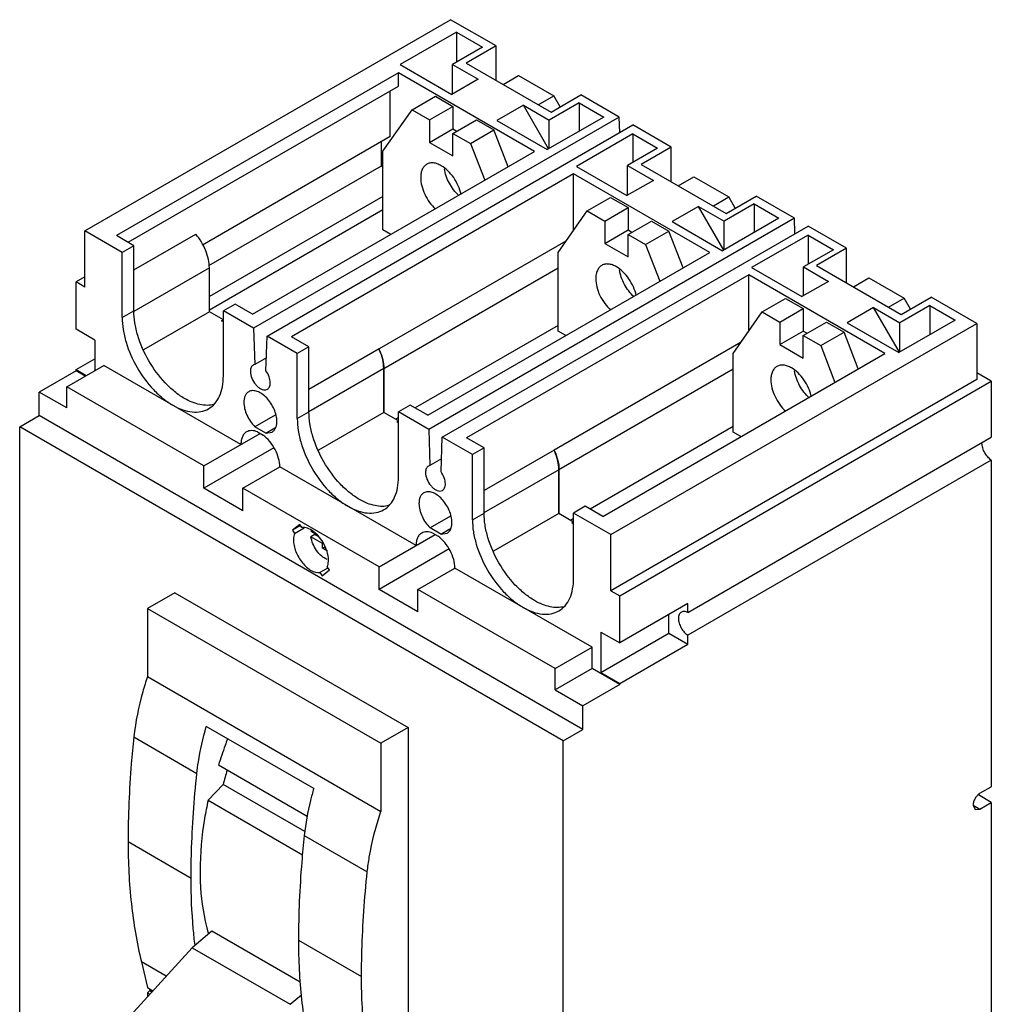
# Model space of a CAD drawing. Header units: millimetres. Extents: x 39 to 216, y 27 to 329.
# Tile 2 of 2: x 40 to 216, y 150 to 329. Entities that reach past the tile are written whole.
import ezdxf

# ---------------------------------------------------------------- set-up
doc = ezdxf.new("R2010")
doc.units = ezdxf.units.MM
doc.header["$LTSCALE"] = 23.196843
doc.layers.get('0').update_dxf_attribs({"linetype": 'CONTINUOUS'})

msp = doc.modelspace()

# ---------------------------------------------------------------- linework, layer by layer
at = {"color": 7, "linetype": 'Continuous'}
for p, q in [((51.5, 290.89), (117.97, 329.26)), ((126.24, 324.49), (117.97, 329.26)), ((119.03, 327.02), (108.78, 321.1)), ((119.03, 327.02), (119.03, 321.55)), ((119.03, 327.02), (123.77, 324.28)), ((123.77, 324.28), (118.32, 321.14)), ((126.24, 324.49), (120.8, 321.34)), ((126.24, 318.2), (126.24, 324.49)), ((108.78, 321.1), (118.18, 315.67)), ((118.32, 315.75), (118.32, 321.14)), ((118.32, 321.14), (122.99, 318.44)), ((120.8, 321.34), (136.21, 312.44)), ((108.49, 319.63), (57.23, 290.03)), ((108.49, 317.18), (108.49, 319.63)), ((133.24, 305.34), (108.49, 319.63)), ((127.51, 317.47), (130.33, 319.1)), ((130.33, 319.1), (136.72, 315.42)), ((59.35, 288.81), (108.49, 317.18)), ((122.99, 318.44), (118.18, 315.67)), ((107.01, 308.03), (107.01, 316.32)), ((110.97, 312.89), (115.21, 315.34)), ((115.21, 315.34), (118.39, 313.51)), ((133.89, 313.78), (136.72, 315.42)), ((136.21, 312.44), (141.66, 315.59)), ((137.88, 313.41), (136.72, 315.42)), ((148.62, 311.57), (141.66, 315.59)), ((114.15, 311.06), (118.39, 313.51)), ((118.39, 313.51), (118.39, 309.42)), ((131.19, 313.71), (126.38, 310.93)), ((135.77, 305.78), (131.19, 313.71)), ((131.19, 313.71), (135.86, 311.01)), ((141.3, 314.16), (135.86, 311.01)), ((141.3, 314.16), (141.3, 308.97)), ((141.3, 314.16), (145.79, 311.57)), ((148.62, 311.57), (82.16, 273.19)), ((105.67, 305.35), (110.97, 312.89)), ((110.97, 312.89), (114.15, 311.06)), ((145.79, 311.57), (135.54, 305.65)), ((148.72, 308.76), (148.62, 311.57)), ((84.63, 271.76), (151.1, 310.14)), ((114.15, 311.06), (114.15, 306.97)), ((118.39, 308.61), (122.64, 311.06)), ((122.64, 311.06), (125.82, 309.22)), ((126.38, 310.93), (135.54, 305.65)), ((135.86, 305.83), (135.86, 311.01)), ((158.06, 306.12), (151.1, 310.14)), ((107.01, 308.03), (72.85, 288.31)), ((114.15, 306.97), (118.39, 309.42)), ((118.39, 309.42), (119.1, 309.01)), ((118.39, 304.52), (118.39, 308.61)), ((118.39, 308.61), (121.58, 306.77)), ((121.58, 306.77), (125.82, 309.22)), ((128.41, 302.55), (125.82, 309.22)), ((151.1, 308.5), (140.84, 302.58)), ((151.1, 308.5), (151.1, 303.32)), ((151.1, 308.5), (155.59, 305.91)), ((105.42, 302.68), (105.42, 307.12)), ((114.15, 306.97), (118.39, 304.52)), ((121.58, 306.77), (124.16, 300.1)), ((158.06, 306.12), (152.62, 302.97)), ((158.06, 299.83), (158.06, 306.12)), ((81.98, 275.74), (133.24, 305.34)), ((105.67, 291.05), (105.67, 305.35)), ((155.59, 305.91), (150.14, 302.77)), ((74.04, 284.57), (105.42, 302.68)), ((140.84, 302.58), (150, 297.3)), ((150.14, 297.38), (150.14, 302.77)), ((150.14, 302.77), (154.81, 300.07)), ((152.62, 302.97), (168.03, 294.07)), ((140.31, 301.26), (89.05, 271.66)), ((140.31, 291), (140.31, 301.26)), ((165.06, 286.97), (140.31, 301.26)), ((159.33, 299.1), (162.15, 300.73)), ((162.15, 300.73), (168.54, 297.05)), ((154.81, 300.07), (150, 297.3)), ((105.67, 297.13), (74.13, 278.93)), ((165.71, 295.41), (168.54, 297.05)), ((168.03, 294.07), (173.48, 297.22)), ((169.7, 295.04), (168.54, 297.05)), ((180.44, 293.2), (173.48, 297.22)), ((142.79, 294.52), (147.03, 296.97)), ((147.03, 296.97), (150.21, 295.13)), ((163.01, 295.34), (158.2, 292.56)), ((167.59, 287.41), (163.01, 295.34)), ((163.01, 295.34), (167.68, 292.64)), ((173.12, 295.79), (167.68, 292.64)), ((173.12, 295.79), (173.12, 290.6)), ((173.12, 295.79), (177.61, 293.2)), ((105.67, 294.68), (74.13, 276.48)), ((137.49, 286.98), (142.79, 294.52)), ((142.79, 294.52), (145.97, 292.68)), ((145.97, 292.68), (150.21, 295.13)), ((150.21, 295.13), (150.21, 291.05)), ((180.44, 293.2), (113.98, 254.82)), ((116.45, 253.39), (182.92, 291.77)), ((145.97, 292.68), (145.97, 288.6)), ((150.21, 290.24), (154.46, 292.68)), ((154.46, 292.68), (157.64, 290.85)), ((158.2, 292.56), (167.36, 287.28)), ((177.61, 293.2), (167.36, 287.28)), ((167.68, 287.46), (167.68, 292.64)), ((180.54, 290.39), (180.44, 293.2)), ((189.88, 287.75), (182.92, 291.77)), ((51.5, 280.68), (51.5, 290.89)), ((58.29, 286.97), (51.5, 290.89)), ((60.41, 288.19), (57.23, 290.03)), ((60.41, 283.8), (71.65, 290.29)), ((107.08, 290.24), (105.67, 291.05)), ((145.97, 288.6), (150.21, 291.05)), ((150.21, 291.05), (150.92, 290.64)), ((150.21, 286.15), (150.21, 290.24)), ((150.21, 290.24), (153.4, 288.4)), ((153.4, 288.4), (157.64, 290.85)), ((160.23, 284.18), (157.64, 290.85)), ((182.92, 290.13), (172.66, 284.21)), ((182.92, 290.13), (182.92, 284.81)), ((182.92, 290.13), (187.53, 287.47)), ((60.41, 288.19), (58.29, 286.97)), ((60.41, 276.35), (60.41, 288.19)), ((138.93, 289.03), (104.96, 269.42)), ((145.97, 288.6), (150.21, 286.15)), ((153.4, 288.4), (155.98, 281.73)), ((58.29, 275.13), (58.29, 286.97)), ((113.8, 257.37), (165.06, 286.97)), ((137.49, 272.68), (137.49, 286.98)), ((187.53, 287.47), (182.09, 284.33)), ((189.88, 287.75), (184.44, 284.6)), ((189.88, 281.46), (189.88, 287.75)), ((184.44, 284.6), (199.85, 275.7)), ((74.13, 284.15), (60.42, 276.24)), ((74.13, 276.19), (74.13, 284.15)), ((137.49, 284.11), (105.84, 265.84)), ((172.13, 282.89), (120.87, 253.29)), ((172.13, 272.63), (172.13, 282.89)), ((196.88, 268.6), (172.13, 282.89)), ((172.66, 284.21), (181.82, 278.93)), ((182.09, 279.08), (182.09, 284.33)), ((182.09, 284.33), (186.63, 281.7)), ((51.5, 282.52), (49.91, 281.6)), ((49.91, 273.03), (49.91, 281.6)), ((51.5, 280.68), (49.91, 281.6)), ((186.63, 281.7), (181.82, 278.93)), ((191.15, 280.73), (193.97, 282.36)), ((193.97, 282.36), (200.36, 278.68)), ((78.8, 277.58), (76.67, 276.36)), ((81.98, 275.74), (78.8, 277.58)), ((174.61, 276.15), (178.85, 278.6)), ((178.85, 278.6), (182.03, 276.76)), ((197.53, 277.04), (200.36, 278.68)), ((205.07, 277.35), (199.62, 274.2)), ((199.85, 275.7), (205.3, 278.85)), ((201.52, 276.66), (200.36, 278.68)), ((205.07, 277.35), (205.07, 272.02)), ((205.07, 277.35), (209.68, 274.68)), ((213.57, 274.07), (205.3, 278.85)), ((58.29, 275.13), (60.41, 276.35)), ((74.13, 276.19), (62.18, 269.29)), ((76.67, 274.72), (74.13, 276.19)), ((76.67, 264.52), (76.67, 276.36)), ((82.16, 273.19), (76.67, 276.36)), ((169.31, 268.61), (174.61, 276.15)), ((174.61, 276.15), (177.79, 274.31)), ((177.79, 274.31), (182.03, 276.76)), ((182.03, 276.76), (182.03, 272.68)), ((194.83, 276.97), (190.02, 274.19)), ((199.53, 268.82), (194.83, 276.97)), ((194.83, 276.97), (199.62, 274.2)), ((76.36, 274.54), (76.67, 274.72)), ((76.67, 274.35), (76.36, 274.54)), ((147.1, 235.69), (213.57, 274.07)), ((177.79, 274.31), (177.79, 270.23)), ((182.03, 271.86), (186.28, 274.31)), ((186.28, 274.31), (189.46, 272.48)), ((190.02, 274.19), (199.43, 268.76)), ((209.68, 274.68), (199.43, 268.76)), ((199.62, 268.87), (199.62, 274.2)), ((213.57, 274.07), (213.57, 263.86)), ((53.34, 271.05), (49.91, 273.03)), ((82.16, 273.19), (82.38, 266.62)), ((137.49, 273.7), (111.5, 258.7)), ((138.9, 271.86), (137.49, 272.68)), ((177.79, 270.23), (182.03, 272.68)), ((182.03, 272.68), (182.74, 272.27)), ((185.22, 270.03), (189.46, 272.48)), ((192.05, 265.81), (189.46, 272.48)), ((53.34, 271.05), (53.34, 265.53)), ((84.4, 265.46), (84.63, 271.76)), ((90.11, 268.6), (84.63, 271.76)), ((92.23, 269.82), (89.05, 271.66)), ((170.75, 270.65), (136.78, 251.05)), ((177.79, 270.23), (182.03, 267.78)), ((182.03, 267.78), (182.03, 271.86)), ((182.03, 271.86), (185.22, 270.03)), ((92.23, 269.82), (90.11, 268.6)), ((90.11, 256.76), (90.11, 268.6)), ((92.23, 257.98), (92.23, 269.82)), ((104.96, 269.42), (92.23, 262.08)), ((145.62, 239), (196.88, 268.6)), ((169.31, 254.31), (169.31, 268.61)), ((185.22, 270.03), (187.8, 263.36)), ((49.91, 265.68), (53.34, 267.66)), ((82.38, 266.62), (82.12, 266.52)), ((84.49, 267.83), (82.38, 266.62)), ((49.91, 265.47), (43.19, 261.6)), ((48.22, 262.57), (54.93, 266.45)), ((49.91, 265.47), (49.91, 265.68)), ((49.91, 265.68), (51.75, 264.62)), ((51.58, 264.51), (49.91, 265.47)), ((79.86, 252.06), (54.93, 266.45)), ((105.81, 265.86), (92.21, 258.01)), ((105.81, 257.9), (105.81, 265.86)), ((105.84, 265.84), (105.84, 257.88)), ((169.31, 265.74), (137.66, 247.47)), ((216.22, 263.56), (213.57, 265.09)), ((213.57, 263.86), (147.1, 225.49)), ((148.69, 224.57), (216.22, 263.56)), ((216.22, 263.56), (216.22, 253.39)), ((43.19, 257.31), (43.19, 261.6)), ((48.22, 258.7), (43.19, 261.6)), ((48.22, 258.7), (48.22, 262.57)), ((73.14, 248.19), (48.22, 262.57)), ((84.4, 262), (84.67, 262.1)), ((90.11, 256.76), (92.23, 257.98)), ((105.81, 257.9), (93.95, 251.06)), ((108.49, 256.35), (105.81, 257.9)), ((110.62, 259.21), (108.49, 257.98)), ((108.49, 246.14), (108.49, 257.98)), ((113.98, 254.82), (108.49, 257.98)), ((113.8, 257.37), (110.62, 259.21)), ((39.66, 255.27), (43.19, 257.31)), ((141.98, 200.28), (43.19, 257.31)), ((86.1, 257.42), (82.41, 255.29)), ((108.49, 256.96), (107.96, 256.66)), ((108.18, 256.17), (108.49, 256.35)), ((108.49, 255.98), (108.18, 256.17)), ((39.66, 143.08), (39.66, 255.27)), ((138.44, 198.24), (39.66, 255.27)), ((73.14, 248.19), (83.36, 254.09)), ((84.38, 254.15), (82.41, 255.29)), ((82.89, 254.35), (83.89, 253.78)), ((84.38, 254.15), (86, 255.09)), ((84.38, 254.15), (85.51, 254.32)), ((113.98, 254.82), (114.2, 248.25)), ((169.31, 255.33), (143.32, 240.33)), ((170.72, 253.49), (169.31, 254.31)), ((116.22, 247.09), (116.45, 253.39)), ((121.93, 250.23), (116.45, 253.39)), ((124.05, 251.45), (120.87, 253.29)), ((161.07, 221.54), (216.22, 253.39)), ((85.87, 251.46), (73.14, 244.1)), ((124.05, 251.45), (121.93, 250.23)), ((124.05, 239.61), (124.05, 251.45)), ((136.78, 251.05), (124.05, 243.7)), ((116.31, 249.46), (114.2, 248.25)), ((121.93, 238.39), (121.93, 250.23)), ((216.22, 249.23), (161.07, 217.39)), ((216.22, 249.23), (216.22, 189.87)), ((73.14, 244.1), (73.14, 248.19)), ((80.21, 244.1), (86.93, 247.98)), ((111.68, 233.69), (86.93, 247.98)), ((114.2, 248.25), (113.94, 248.15)), ((137.63, 247.49), (124.03, 239.64)), ((137.63, 239.53), (137.63, 247.49)), ((137.66, 247.47), (137.66, 239.51)), ((80.21, 240.02), (73.14, 244.1)), ((80.21, 240.02), (80.21, 244.1)), ((104.96, 229.82), (80.21, 244.1)), ((116.22, 243.63), (116.49, 243.73)), ((142.44, 240.84), (140.31, 239.61)), ((145.62, 239), (142.44, 240.84)), ((117.92, 239.05), (114.23, 236.92)), ((121.93, 238.39), (124.05, 239.61)), ((137.63, 239.53), (125.77, 232.69)), ((140.31, 237.98), (137.63, 239.53)), ((140.31, 238.59), (139.78, 238.29)), ((140, 237.8), (140.31, 237.98)), ((140.31, 227.77), (140.31, 239.61)), ((147.1, 235.69), (140.31, 239.61)), ((90.56, 237.55), (89.24, 236.5)), ((90.69, 237.33), (89.24, 236.5)), ((89.24, 236.5), (89.62, 235.92)), ((89.62, 235.92), (91.37, 236.93)), ((90.94, 236.97), (90.56, 237.55)), ((92.59, 236.32), (93.51, 235.79)), ((116.2, 235.78), (114.23, 236.92)), ((116.2, 235.78), (117.82, 236.72)), ((140.31, 237.61), (140, 237.8)), ((93.29, 235.71), (92.59, 235.3)), ((94.69, 234.09), (92.59, 235.3)), ((94.01, 235.3), (93.29, 235.71)), ((104.96, 229.82), (115.18, 235.71)), ((114.71, 235.98), (115.71, 235.41)), ((116.2, 235.78), (117.33, 235.95)), ((147.1, 225.49), (147.1, 235.69)), ((94.77, 234.14), (94.69, 234.09)), ((94.69, 233.2), (94.69, 234.09)), ((95.09, 233.43), (94.69, 233.2)), ((95.57, 232.69), (94.69, 233.2)), ((117.69, 233.08), (104.96, 225.73)), ((95.68, 229.62), (94.23, 228.78)), ((94.61, 228.2), (95.93, 229.26)), ((95.93, 229.26), (95.55, 229.84)), ((104.96, 225.73), (104.96, 229.82)), ((112.03, 225.73), (118.75, 229.61)), ((143.68, 215.22), (118.75, 229.61)), ((94.23, 228.78), (94.61, 228.2)), ((112.03, 221.65), (104.96, 225.73)), ((112.03, 221.65), (112.03, 225.73)), ((136.96, 211.34), (112.03, 225.73)), ((147.1, 225.49), (148.69, 224.57)), ((67.84, 225.12), (62.89, 222.26)), ((67.84, 225.12), (110.26, 200.63)), ((148.69, 216), (148.69, 224.57)), ((62.89, 222.26), (62.89, 209.9)), ((62.89, 222.26), (105.31, 197.77)), ((161.07, 223.14), (148.69, 216)), ((161.07, 221.54), (161.07, 223.14)), ((157.64, 217.77), (157.64, 221.16)), ((145.26, 217.98), (145.26, 210.63)), ((145.26, 217.98), (148.69, 216)), ((145.26, 210.63), (157.64, 217.77)), ((157.64, 217.77), (161.07, 215.79)), ((161.07, 215.79), (161.07, 217.39)), ((136.96, 211.34), (143.68, 215.22)), ((143.68, 211.34), (143.68, 215.22)), ((148.69, 208.65), (161.07, 215.79)), ((143.68, 211.34), (136.96, 207.46)), ((136.96, 207.46), (136.96, 211.34)), ((148.69, 208.44), (143.68, 211.34)), ((62.89, 209.9), (105.31, 185.4)), ((145.26, 210.63), (148.69, 208.65)), ((148.69, 208.44), (141.98, 204.57)), ((148.69, 208.44), (148.69, 208.65)), ((136.96, 207.46), (141.98, 204.57)), ((141.98, 200.28), (141.98, 204.57)), ((93.08, 189.53), (73.56, 200.8)), ((110.26, 200.63), (105.31, 197.77)), ((110.26, 200.63), (110.26, 108.36)), ((60.4, 198.91), (71.86, 192.3)), ((138.44, 198.24), (141.98, 200.28)), ((105.31, 197.77), (105.31, 185.4)), ((138.44, 86.05), (138.44, 198.24)), ((91.9, 184.49), (75.78, 193.8)), ((76.63, 190.28), (73.9, 187.42)), ((91.47, 181.72), (76.63, 190.28)), ((214.16, 188.68), (216.22, 189.87)), ((216.22, 187.01), (213.87, 188.37)), ((73.9, 187.42), (91.06, 177.52)), ((212.92, 186.53), (214.16, 185.82)), ((212.92, 186.53), (213.28, 185.73)), ((214.16, 185.82), (216.22, 187.01)), ((216.22, 187.01), (216.22, 90.09)), ((213.28, 185.73), (214.16, 185.82)), ((91.37, 181.03), (102.83, 174.42)), ((59.35, 179.89), (70.81, 173.27)), ((74.55, 163.6), (70.99, 160.62)), ((90.6, 154.33), (74.55, 163.6)), ((90.32, 162), (101.78, 155.39)), ((70.99, 160.62), (44.36, 131.39)), ((70.99, 160.62), (88.81, 150.33)), ((61.78, 158.04), (62.89, 153.39)), ((66.27, 155.44), (61.78, 158.04)), ((62.89, 153.39), (63.88, 152.81)), ((63.31, 152.82), (62.89, 152.44)), ((62.89, 152.44), (62.89, 151.72)), ((62.89, 152.44), (63.31, 152.19)), ((63.31, 153.14), (63.31, 152.82)), ((63.31, 152.82), (63.68, 152.6)), ((88.81, 150.33), (90.86, 152.05))]:
    msp.add_line(p, q, dxfattribs=at)
for centre, radius, start, end in [((97.8, 297.14), 9.42, 32.8875, 36.0465), ((95.43, 264.91), 10.54, 23.782, 25.2946), ((216.76, 252.29), 2.24, 175.6078, 180.0418), ((127.25, 246.54), 10.54, 23.782, 25.2946), ((95.08, 235.91), 2.52, 169.2325, 170.6435), ((97.4, 236.28), 4.15, 184.6334, 187.91), ((147.01, 172.32), 72.63, 163.5493, 165.6833), ((104.08, 172.16), 31.44, 196.0412, 196.6538)]:
    msp.add_arc(centre, radius, start, end, dxfattribs=at)
for points, knots in [([(113.62, 302.99), (113.45, 302.89), (113.12, 302.61), (112.77, 302.04), (112.57, 301.34), (112.53, 300.83), (112.53, 300.56)], [0, 0, 0, 0, 0.217783, 0.45091, 0.710297, 1, 1, 1, 1]), ([(116.27, 302.73), (116.04, 302.86), (115.58, 303.08), (114.87, 303.25), (114.2, 303.24), (113.8, 303.09), (113.62, 302.99)], [0, 0, 0, 0, 0.289702, 0.549088, 0.782216, 1, 1, 1, 1]), ([(119.87, 297.52), (119.76, 298.05), (119.4, 299.12), (118.58, 300.57), (117.54, 301.82), (116.7, 302.48), (116.27, 302.73)], [0, 0, 0, 0, 0.252332, 0.514751, 0.769333, 1, 1, 1, 1]), ([(119.48, 297.29), (118.78, 297.93), (117.9, 299.09), (117.13, 300.81), (116.9, 301.72), (116.83, 302.17)], [0, 0, 0, 0, 0.503342, 0.758966, 1, 1, 1, 1]), ([(112.53, 300.56), (112.53, 300.07), (112.68, 299.02), (113.24, 297.49), (114.09, 296.05), (114.83, 295.21), (115.23, 294.84)], [0, 0, 0, 0, 0.230668, 0.48525, 0.747669, 1, 1, 1, 1]), ([(74.13, 284.15), (74.13, 284.66), (74, 285.74), (73.32, 287.88), (72.41, 289.4), (71.65, 290.29)], [0, 0, 0, 0, 0.228633, 0.479384, 1, 1, 1, 1]), ([(145.44, 284.62), (145.27, 284.52), (144.94, 284.24), (144.59, 283.67), (144.39, 282.97), (144.34, 282.46), (144.34, 282.19)], [0, 0, 0, 0, 0.217783, 0.45091, 0.710297, 1, 1, 1, 1]), ([(148.09, 284.36), (147.86, 284.49), (147.4, 284.71), (146.69, 284.88), (146.02, 284.87), (145.62, 284.72), (145.44, 284.62)], [0, 0, 0, 0, 0.289702, 0.549088, 0.782216, 1, 1, 1, 1]), ([(151.69, 279.15), (151.58, 279.68), (151.22, 280.74), (150.4, 282.2), (149.36, 283.45), (148.52, 284.11), (148.09, 284.36)], [0, 0, 0, 0, 0.252332, 0.514751, 0.769333, 1, 1, 1, 1]), ([(151.3, 278.92), (150.6, 279.56), (149.72, 280.72), (148.95, 282.44), (148.72, 283.35), (148.65, 283.8)], [0, 0, 0, 0, 0.503342, 0.758966, 1, 1, 1, 1]), ([(144.34, 282.19), (144.34, 281.69), (144.5, 280.64), (145.06, 279.12), (145.91, 277.68), (146.65, 276.84), (147.05, 276.47)], [0, 0, 0, 0, 0.230668, 0.48525, 0.747669, 1, 1, 1, 1]), ([(69.6, 260.43), (68.97, 260.8), (67.73, 261.67), (65.4, 263.85), (62.95, 267.2), (61.27, 271.01), (60.54, 274.12), (60.41, 275.63), (60.41, 276.35)], [0, 0, 0, 0, 0.114248, 0.237547, 0.499999, 0.762451, 0.885751, 1, 1, 1, 1]), ([(58.29, 275.13), (58.29, 274.4), (58.42, 272.89), (59.15, 269.79), (60.82, 265.98), (63.28, 262.62), (65.61, 260.44), (66.85, 259.57), (67.48, 259.21)], [0, 0, 0, 0, 0.114249, 0.237549, 0.500001, 0.762453, 0.885752, 1, 1, 1, 1]), ([(105.07, 269.16), (105.32, 268.62), (105.69, 267.53), (105.84, 266.39), (105.84, 265.84)], [0, 0, 0, 0, 0.524049, 1, 1, 1, 1]), ([(105.81, 265.86), (105.81, 266.4), (105.66, 267.54), (105.3, 268.62), (105.07, 269.16)], [0, 0, 0, 0, 0.476393, 1, 1, 1, 1]), ([(82.12, 266.52), (82.03, 266.47), (81.88, 266.34), (81.71, 266.07), (81.61, 265.73), (81.59, 265.48), (81.59, 265.35)], [0, 0, 0, 0, 0.217934, 0.451027, 0.710571, 1, 1, 1, 1]), ([(81.59, 265.35), (81.59, 264.94), (81.8, 264.07), (82.36, 263.12), (82.97, 262.5), (83.56, 262.09), (84.1, 261.94), (84.4, 262)], [0, 0, 0, 0, 0.261539, 0.547063, 0.682505, 0.804947, 1, 1, 1, 1]), ([(85.2, 263.27), (85.2, 263.64), (85.02, 264.43), (84.64, 265.13), (84.4, 265.46)], [0, 0, 0, 0, 0.475926, 1, 1, 1, 1]), ([(177.26, 266.25), (177.09, 266.15), (176.76, 265.87), (176.41, 265.3), (176.21, 264.6), (176.16, 264.09), (176.16, 263.82)], [0, 0, 0, 0, 0.217783, 0.45091, 0.710297, 1, 1, 1, 1]), ([(179.91, 265.99), (179.68, 266.12), (179.22, 266.34), (178.51, 266.51), (177.84, 266.49), (177.44, 266.35), (177.26, 266.25)], [0, 0, 0, 0, 0.289702, 0.549088, 0.782216, 1, 1, 1, 1]), ([(183.51, 260.78), (183.4, 261.31), (183.04, 262.37), (182.22, 263.83), (181.18, 265.08), (180.34, 265.74), (179.91, 265.99)], [0, 0, 0, 0, 0.252332, 0.514751, 0.769333, 1, 1, 1, 1]), ([(183.12, 260.55), (182.42, 261.19), (181.54, 262.35), (180.77, 264.07), (180.54, 264.98), (180.47, 265.43)], [0, 0, 0, 0, 0.503342, 0.758966, 1, 1, 1, 1]), ([(73.98, 258.56), (74.41, 258.81), (75.21, 259.49), (76.07, 260.88), (76.58, 262.6), (76.67, 263.86), (76.67, 264.52)], [0, 0, 0, 0, 0.217774, 0.45093, 0.710224, 1, 1, 1, 1]), ([(84.67, 262.1), (84.75, 262.15), (84.91, 262.28), (85.08, 262.56), (85.18, 262.9), (85.2, 263.14), (85.2, 263.27)], [0, 0, 0, 0, 0.217934, 0.451027, 0.710571, 1, 1, 1, 1]), ([(176.16, 263.82), (176.16, 263.32), (176.32, 262.27), (176.88, 260.75), (177.73, 259.31), (178.47, 258.47), (178.87, 258.1)], [0, 0, 0, 0, 0.230668, 0.48525, 0.747669, 1, 1, 1, 1]), ([(81.27, 261.65), (81.13, 261.57), (80.87, 261.35), (80.6, 260.9), (80.43, 260.34), (80.4, 259.93), (80.4, 259.71)], [0, 0, 0, 0, 0.217724, 0.450873, 0.710468, 1, 1, 1, 1]), ([(86.39, 256.25), (86.39, 256.62), (86.29, 257.38), (85.91, 258.5), (85.33, 259.57), (84.59, 260.52), (83.75, 261.26), (82.87, 261.74), (82.02, 261.91), (81.49, 261.77), (81.27, 261.65)], [0, 0, 0, 0, 0.128825, 0.270598, 0.417898, 0.562393, 0.696206, 0.813598, 0.913066, 1, 1, 1, 1]), ([(74.94, 259.32), (74.55, 259.23), (73.69, 259.13), (72.36, 259.29), (70.97, 259.72), (70.06, 260.17), (69.6, 260.43)], [0, 0, 0, 0, 0.220028, 0.457525, 0.717123, 1, 1, 1, 1]), ([(80.4, 259.71), (80.4, 259.33), (80.51, 258.53), (80.92, 257.36), (81.56, 256.25), (82.11, 255.58), (82.41, 255.29)], [0, 0, 0, 0, 0.229807, 0.483108, 0.745301, 1, 1, 1, 1]), ([(67.48, 259.21), (68.05, 258.88), (69.19, 258.34), (70.93, 257.92), (72.57, 257.96), (73.55, 258.32), (73.98, 258.56)], [0, 0, 0, 0, 0.289775, 0.549069, 0.782225, 1, 1, 1, 1]), ([(101.42, 242.06), (100.79, 242.43), (99.55, 243.3), (97.22, 245.48), (94.77, 248.83), (93.09, 252.64), (92.36, 255.75), (92.23, 257.26), (92.23, 257.98)], [0, 0, 0, 0, 0.114248, 0.237547, 0.499999, 0.762451, 0.885751, 1, 1, 1, 1]), ([(85.51, 254.32), (85.65, 254.4), (85.91, 254.62), (86.19, 255.07), (86.36, 255.63), (86.39, 256.04), (86.39, 256.25)], [0, 0, 0, 0, 0.217702, 0.450842, 0.710415, 1, 1, 1, 1]), ([(90.11, 256.76), (90.11, 256.03), (90.24, 254.52), (90.97, 251.42), (92.64, 247.61), (95.1, 244.25), (97.43, 242.07), (98.67, 241.2), (99.3, 240.84)], [0, 0, 0, 0, 0.114249, 0.237549, 0.500001, 0.762453, 0.885752, 1, 1, 1, 1]), ([(80.89, 254.35), (80.73, 254.26), (80.42, 254), (80.09, 253.46), (79.9, 252.8), (79.86, 252.32), (79.86, 252.06)], [0, 0, 0, 0, 0.217776, 0.4509, 0.710364, 1, 1, 1, 1]), ([(82.89, 254.35), (82.55, 254.49), (82.02, 254.63), (81.33, 254.55), (81.03, 254.43), (80.89, 254.35)], [0, 0, 0, 0, 0.536353, 0.77373, 1, 1, 1, 1]), ([(86.93, 247.98), (86.93, 248.51), (86.75, 249.61), (86.11, 251.19), (85.16, 252.64), (84.33, 253.45), (83.89, 253.78)], [0, 0, 0, 0, 0.233473, 0.491807, 0.754529, 1, 1, 1, 1]), ([(136.89, 250.79), (137.14, 250.24), (137.51, 249.16), (137.66, 248.02), (137.66, 247.47)], [0, 0, 0, 0, 0.524049, 1, 1, 1, 1]), ([(137.63, 247.49), (137.63, 248.03), (137.48, 249.16), (137.12, 250.25), (136.89, 250.79)], [0, 0, 0, 0, 0.476393, 1, 1, 1, 1]), ([(216.22, 249.23), (215.98, 249.39), (215.52, 249.8), (214.99, 250.56), (214.63, 251.41), (214.53, 252.01), (214.53, 252.29)], [0, 0, 0, 0, 0.240809, 0.50359, 0.764431, 1, 1, 1, 1]), ([(113.94, 248.15), (113.85, 248.1), (113.7, 247.97), (113.53, 247.69), (113.43, 247.36), (113.41, 247.11), (113.41, 246.98)], [0, 0, 0, 0, 0.217934, 0.451027, 0.710571, 1, 1, 1, 1]), ([(113.41, 246.98), (113.41, 246.57), (113.62, 245.7), (114.18, 244.75), (114.79, 244.13), (115.38, 243.72), (115.92, 243.57), (116.22, 243.63)], [0, 0, 0, 0, 0.261539, 0.547063, 0.682505, 0.804947, 1, 1, 1, 1]), ([(117.02, 244.9), (117.02, 245.27), (116.84, 246.06), (116.46, 246.76), (116.22, 247.09)], [0, 0, 0, 0, 0.475926, 1, 1, 1, 1]), ([(105.8, 240.19), (106.23, 240.44), (107.03, 241.12), (107.89, 242.51), (108.4, 244.23), (108.49, 245.49), (108.49, 246.14)], [0, 0, 0, 0, 0.217774, 0.45093, 0.710224, 1, 1, 1, 1]), ([(118.21, 237.88), (118.21, 238.25), (118.11, 239.01), (117.73, 240.12), (117.15, 241.2), (116.41, 242.15), (115.57, 242.89), (114.69, 243.37), (113.84, 243.54), (113.31, 243.4), (113.09, 243.28)], [0, 0, 0, 0, 0.128825, 0.270598, 0.417898, 0.562393, 0.696206, 0.813598, 0.913066, 1, 1, 1, 1]), ([(116.49, 243.73), (116.57, 243.78), (116.73, 243.91), (116.9, 244.19), (117, 244.53), (117.02, 244.77), (117.02, 244.9)], [0, 0, 0, 0, 0.217934, 0.451027, 0.710571, 1, 1, 1, 1]), ([(106.76, 240.95), (106.37, 240.86), (105.51, 240.76), (104.18, 240.92), (102.79, 241.35), (101.88, 241.8), (101.42, 242.06)], [0, 0, 0, 0, 0.220028, 0.457525, 0.717123, 1, 1, 1, 1]), ([(113.09, 243.28), (112.95, 243.2), (112.69, 242.98), (112.41, 242.53), (112.25, 241.96), (112.22, 241.56), (112.22, 241.34)], [0, 0, 0, 0, 0.217724, 0.450873, 0.710468, 1, 1, 1, 1]), ([(99.3, 240.84), (99.87, 240.51), (101.01, 239.97), (102.75, 239.55), (104.39, 239.59), (105.37, 239.95), (105.8, 240.19)], [0, 0, 0, 0, 0.289775, 0.549069, 0.782225, 1, 1, 1, 1]), ([(112.22, 241.34), (112.22, 240.96), (112.33, 240.16), (112.74, 238.99), (113.38, 237.88), (113.93, 237.21), (114.23, 236.92)], [0, 0, 0, 0, 0.229807, 0.483108, 0.745301, 1, 1, 1, 1]), ([(121.93, 238.39), (121.93, 237.66), (122.06, 236.15), (122.79, 233.05), (124.46, 229.24), (126.92, 225.88), (129.25, 223.7), (130.49, 222.83), (131.12, 222.47)], [0, 0, 0, 0, 0.114249, 0.237549, 0.500001, 0.762453, 0.885752, 1, 1, 1, 1]), ([(133.24, 223.69), (132.61, 224.05), (131.37, 224.93), (129.04, 227.1), (126.59, 230.46), (124.91, 234.27), (124.18, 237.37), (124.05, 238.89), (124.05, 239.61)], [0, 0, 0, 0, 0.114248, 0.237547, 0.499999, 0.762451, 0.885751, 1, 1, 1, 1]), ([(94.79, 234.26), (94.54, 234.68), (94.12, 235.26), (93.46, 235.92), (92.58, 236.64), (91.63, 237.06), (90.94, 236.97)], [0, 0, 0, 0, 0.296173, 0.437463, 0.571146, 1, 1, 1, 1]), ([(114.71, 235.98), (114.37, 236.12), (113.84, 236.26), (113.15, 236.18), (112.85, 236.06), (112.71, 235.98)], [0, 0, 0, 0, 0.536353, 0.77373, 1, 1, 1, 1]), ([(117.33, 235.94), (117.47, 236.03), (117.73, 236.24), (118.01, 236.7), (118.17, 237.26), (118.21, 237.67), (118.21, 237.88)], [0, 0, 0, 0, 0.217702, 0.450842, 0.710415, 1, 1, 1, 1]), ([(89.62, 235.92), (89.58, 235.83), (89.45, 235.44), (89.4, 235.03), (89.4, 234.71)], [0, 0, 0, 0, 0.231179, 1, 1, 1, 1]), ([(89.4, 234.71), (89.4, 234.37), (89.49, 233.65), (89.82, 232.58), (90.33, 231.53), (90.99, 230.57), (91.76, 229.76), (92.77, 229.02), (93.69, 228.72), (94.23, 228.78)], [0, 0, 0, 0, 0.123952, 0.259757, 0.401781, 0.543623, 0.678821, 0.801931, 1, 1, 1, 1]), ([(95.53, 231.17), (95.17, 231.32), (94.45, 231.79), (93.57, 232.78), (92.91, 233.98), (92.65, 234.87), (92.59, 235.3)], [0, 0, 0, 0, 0.222942, 0.479611, 0.747332, 1, 1, 1, 1]), ([(112.71, 235.98), (112.55, 235.89), (112.24, 235.63), (111.91, 235.09), (111.72, 234.43), (111.68, 233.95), (111.68, 233.69)], [0, 0, 0, 0, 0.217776, 0.4509, 0.710364, 1, 1, 1, 1]), ([(118.75, 229.61), (118.75, 230.14), (118.57, 231.24), (117.93, 232.82), (116.98, 234.27), (116.15, 235.08), (115.71, 235.41)], [0, 0, 0, 0, 0.233473, 0.491807, 0.754529, 1, 1, 1, 1]), ([(95.77, 231.04), (95.77, 231.58), (95.56, 232.71), (95.09, 233.75), (94.79, 234.26)], [0, 0, 0, 0, 0.474532, 1, 1, 1, 1]), ([(95.55, 229.84), (95.59, 229.92), (95.72, 230.31), (95.77, 230.72), (95.77, 231.04)], [0, 0, 0, 0, 0.231179, 1, 1, 1, 1]), ([(137.62, 221.82), (138.05, 222.07), (138.85, 222.74), (139.71, 224.14), (140.22, 225.86), (140.31, 227.12), (140.31, 227.77)], [0, 0, 0, 0, 0.217774, 0.45093, 0.710224, 1, 1, 1, 1]), ([(138.58, 222.58), (138.19, 222.49), (137.33, 222.39), (136, 222.54), (134.61, 222.98), (133.7, 223.43), (133.24, 223.69)], [0, 0, 0, 0, 0.220028, 0.457525, 0.717123, 1, 1, 1, 1]), ([(131.12, 222.47), (131.69, 222.14), (132.83, 221.6), (134.57, 221.18), (136.21, 221.22), (137.19, 221.58), (137.62, 221.82)], [0, 0, 0, 0, 0.289775, 0.549069, 0.782225, 1, 1, 1, 1]), ([(159.9, 221.61), (159.82, 221.56), (159.66, 221.43), (159.49, 221.16), (159.39, 220.82), (159.37, 220.58), (159.37, 220.45)], [0, 0, 0, 0, 0.21776, 0.45089, 0.710418, 1, 1, 1, 1]), ([(159.37, 220.45), (159.37, 220.16), (159.47, 219.56), (159.83, 218.72), (160.37, 217.96), (160.82, 217.55), (161.07, 217.39)], [0, 0, 0, 0, 0.23557, 0.496411, 0.759191, 1, 1, 1, 1]), ([(161.07, 221.54), (160.87, 221.64), (160.56, 221.75), (160.15, 221.73), (159.98, 221.66), (159.9, 221.61)], [0, 0, 0, 0, 0.543103, 0.778348, 1, 1, 1, 1]), ([(62.89, 209.9), (62.57, 208.97), (61.46, 205.38), (60.7, 201.68), (60.4, 198.91)], [0, 0, 0, 0, 0.259548, 1, 1, 1, 1]), ([(71.86, 192.3), (71.93, 192.99), (72.31, 195.86), (72.95, 198.69), (73.56, 200.8)], [0, 0, 0, 0, 0.241693, 1, 1, 1, 1]), ([(60.4, 198.91), (60.23, 197.29), (59.63, 190.97), (59.35, 184.61), (59.35, 179.89)], [0, 0, 0, 0, 0.25573, 1, 1, 1, 1]), ([(77.43, 198.57), (77.28, 198.17), (76.7, 196.59), (76.16, 195), (75.78, 193.8)], [0, 0, 0, 0, 0.251965, 1, 1, 1, 1]), ([(70.81, 173.27), (70.81, 174.82), (70.9, 181.18), (71.34, 187.52), (71.86, 192.3)], [0, 0, 0, 0, 0.244263, 1, 1, 1, 1]), ([(93.08, 189.53), (92.87, 188.82), (92.12, 186.02), (91.6, 183.16), (91.37, 181.03)], [0, 0, 0, 0, 0.258029, 1, 1, 1, 1]), ([(214.16, 188.68), (213.98, 188.57), (213.65, 188.29), (213.26, 187.76), (213, 187.16), (212.92, 186.74), (212.92, 186.53)], [0, 0, 0, 0, 0.237242, 0.499998, 0.762755, 1, 1, 1, 1]), ([(73.9, 187.42), (73.66, 186.32), (72.84, 182.07), (72.43, 177.74), (72.43, 174.54)], [0, 0, 0, 0, 0.260989, 1, 1, 1, 1]), ([(102.83, 174.42), (102.92, 175.31), (103.44, 179.04), (104.4, 182.7), (105.31, 185.4)], [0, 0, 0, 0, 0.239938, 1, 1, 1, 1]), ([(91.37, 181.03), (91.2, 179.41), (90.6, 173.09), (90.32, 166.73), (90.32, 162)], [0, 0, 0, 0, 0.25573, 1, 1, 1, 1]), ([(59.35, 179.89), (59.35, 176.12), (59.72, 168.77), (60.95, 161.52), (61.78, 158.04)], [0, 0, 0, 0, 0.512809, 1, 1, 1, 1]), ([(72.43, 174.54), (72.43, 173.55), (72.54, 169.83), (73.11, 166.1), (73.87, 163.47)], [0, 0, 0, 0, 0.264652, 1, 1, 1, 1]), ([(101.78, 155.39), (101.78, 156.94), (101.87, 163.3), (102.32, 169.64), (102.83, 174.42)], [0, 0, 0, 0, 0.244263, 1, 1, 1, 1]), ([(71.52, 161.07), (71.4, 162.06), (70.98, 166.11), (70.81, 170.19), (70.81, 173.27)], [0, 0, 0, 0, 0.244483, 1, 1, 1, 1]), ([(90.32, 162), (90.32, 158.4), (90.66, 151.36), (91.79, 144.39), (92.55, 141.05)], [0, 0, 0, 0, 0.512367, 1, 1, 1, 1]), ([(104.21, 133.54), (103.38, 137.02), (102.15, 144.28), (101.78, 151.63), (101.78, 155.39)], [0, 0, 0, 0, 0.487191, 1, 1, 1, 1])]:
    msp.add_open_spline(points, degree=3, knots=knots, dxfattribs=at)

doc.saveas('drawing.dxf')
